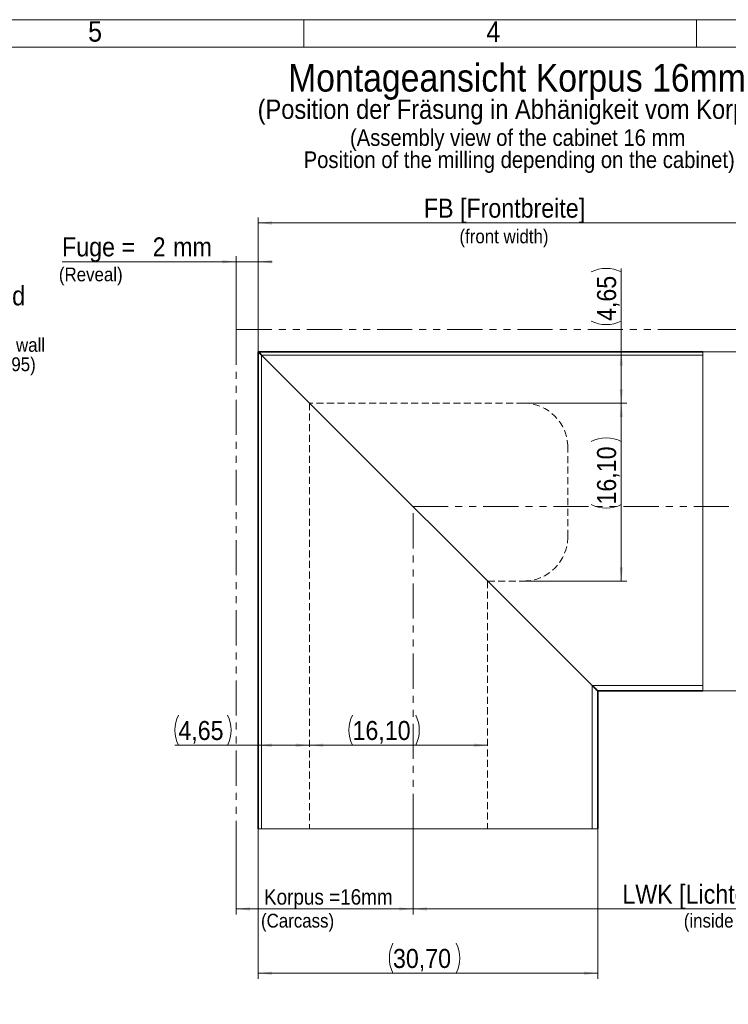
# Model space of a CAD drawing. Header units: millimetres. Extents: x 0 to 594, y 0 to 420.
# Tile 18 of 30: x 254 to 382, y 242 to 420. Entities that reach past the tile are written whole.
import ezdxf

# ---------------------------------------------------------------- set-up
doc = ezdxf.new("R2010")
doc.units = ezdxf.units.MM
for name, pattern in [('SLD-Durchgehend', [0]), ('SLD-Gestrichelt', [1.905, 1.27, -0.635]), ('SLD-Phantom', [12.7, 6.35, -1.27, 1.27, -1.27, 1.27, -1.27])]:
    doc.linetypes.add(name, pattern=pattern)
doc.styles.add('SLDTEXTSTYLE1', font='GOTHIC.TTF', dxfattribs={"width": 0.913})
doc.dimstyles.new('SLDDIMSTYLE3', dxfattribs={"dimtxt": 2.8, "dimasz": 2.5, "dimexe": 0, "dimexo": 0.0625, "dimgap": 0.7, "dimtad": 1, "dimlfac": 0.5, "dimrnd": 1e-09, "dimzin": 12, "dimdsep": 46, "dimtxsty": 'SLDTEXTSTYLE1', "dimsah": 1, "dimcen": 0.09, "dimadec": 0, "dimazin": 3, "dimtfac": 1, "dimtofl": 0, "dimtmove": 0, "dimatfit": 3, "dimfxl": 1, "dimfrac": 2, "dimtolj": 1, "dimtzin": 12, "dimarcsym": 0})
doc.dimstyles.new('SLDDIMSTYLE4', dxfattribs={"dimtxt": 3.439583, "dimasz": 2.5, "dimexe": 0, "dimexo": 0.0625, "dimgap": 0.859896, "dimtad": 1, "dimlfac": 0.5, "dimrnd": 1e-09, "dimzin": 12, "dimdsep": 46, "dimtxsty": 'SLDTEXTSTYLE1', "dimsah": 1, "dimcen": 0.09, "dimadec": 0, "dimazin": 3, "dimtfac": 1, "dimtofl": 0, "dimtmove": 0, "dimatfit": 3, "dimfxl": 1, "dimfrac": 2, "dimtolj": 1, "dimtzin": 12, "dimarcsym": 0})
doc.dimstyles.new('SLDDIMSTYLE5', dxfattribs={"dimtxt": 3.439583, "dimasz": 2.5, "dimexe": 0, "dimexo": 0.0625, "dimgap": 0.859896, "dimtad": 1, "dimlfac": 0.5, "dimrnd": 1e-09, "dimzin": 12, "dimdsep": 46, "dimtxsty": 'SLDTEXTSTYLE1', "dimsah": 1, "dimcen": 0.09, "dimadec": 0, "dimazin": 3, "dimtfac": 1, "dimtmove": 0, "dimatfit": 0, "dimfxl": 1, "dimfrac": 2, "dimtolj": 1, "dimtzin": 12, "dimarcsym": 0})
doc.dimstyles.new('SLDDIMSTYLE6', dxfattribs={"dimtxt": 3.439583, "dimasz": 2.5, "dimexe": 0, "dimexo": 0.0625, "dimgap": 0.859896, "dimtad": 1, "dimlfac": 0.5, "dimrnd": 1e-09, "dimzin": 12, "dimdsep": 46, "dimtxsty": 'SLDTEXTSTYLE1', "dimblk1": 'NONE', "dimsah": 1, "dimcen": 0.09, "dimse2": 1, "dimadec": 0, "dimazin": 3, "dimtfac": 1, "dimtofl": 0, "dimtmove": 0, "dimatfit": 3, "dimldrblk": 'NONE', "dimfxl": 1, "dimfrac": 2, "dimtolj": 1, "dimtzin": 12, "dimarcsym": 0})

# ---------------------------------------------------------------- blocks, each defined once
blk = doc.blocks.new('SW_NOTE_0_11')
at = {"color": 0, "linetype": 'Continuous', "lineweight": 0, "attachment_point": 1, "style": 'SLDTEXTSTYLE1'}
for s, insert, char_height in [('Fräsbild Seitenwand ', (0.51, 1.7), 3.5), ('laut Zeichnung 138395', (0.51, -3.07), 2.5)]:
    blk.add_mtext(s, dxfattribs=dict(at, insert=insert, char_height=char_height))
blk = doc.blocks.new('SW_NOTE_0_12')
at = {"color": 0, "linetype": 'Continuous', "lineweight": 0, "char_height": 2.5, "attachment_point": 1, "style": 'SLDTEXTSTYLE1'}
for s, insert in [('(milling pattern  of the side wall', (0, 3.19)), ('according to drawing 138395)', (0, -0.31))]:
    blk.add_mtext(s, dxfattribs=dict(at, insert=insert))
blk = doc.blocks.new('_D_18')
at = {"color": 150, "linetype": 'SLD-Durchgehend', "lineweight": 0}
for p, q in [((292.75, 273.52), (292.75, 258.06)), ((324.75, 273.52), (324.75, 258.06)), ((292.75, 259.06), (324.75, 259.06))]:
    blk.add_line(p, q, dxfattribs=at)
at = {"color": 150, "linetype": 'SLD-Durchgehend', "lineweight": 18}
for points in [[(292.75, 259.06), (295.25, 258.75), (295.25, 259.37)], [(324.75, 259.06), (322.25, 259.37), (322.25, 258.75)]]:
    blk.add_solid(points, dxfattribs=at)
at = {"color": 150, "linetype": 'SLD-Durchgehend', "lineweight": 18, "insert": (297.79, 262.64), "char_height": 2.8, "attachment_point": 1, "style": 'SLDTEXTSTYLE1'}
blk.add_mtext('Korpus =16mm', dxfattribs=at)
blk = doc.blocks.new('_D_19')
at = {"color": 150, "linetype": 'SLD-Durchgehend', "lineweight": 0}
for p, q in [((375.4, 363.91), (395.86, 363.91)), ((394.86, 363.91), (394.86, 331.91)), ((394.06, 331.91), (395.86, 331.91))]:
    blk.add_line(p, q, dxfattribs=at)
at = {"color": 150, "linetype": 'SLD-Durchgehend', "lineweight": 18}
for points in [[(394.86, 363.91), (394.55, 361.41), (395.17, 361.41)], [(394.86, 331.91), (395.17, 334.41), (394.55, 334.41)]]:
    blk.add_solid(points, dxfattribs=at)
at = {"color": 150, "linetype": 'SLD-Durchgehend', "lineweight": 18, "insert": (391.28, 332.78), "char_height": 2.8, "attachment_point": 1, "rotation": 90, "style": 'SLDTEXTSTYLE1'}
blk.add_mtext('Korpus =16mm', dxfattribs=at)
blk = doc.blocks.new('_D_20')
at = {"color": 150, "linetype": 'SLD-Durchgehend', "lineweight": 0}
for p, q in [((407.77, 363.91), (407.77, 397.61)), ((375.4, 363.91), (408.77, 363.91)), ((407.77, 363.91), (407.77, 359.91)), ((377.2, 359.91), (408.77, 359.91)), ((407.77, 359.91), (407.77, 357.41))]:
    blk.add_line(p, q, dxfattribs=at)
at = {"color": 150, "linetype": 'SLD-Durchgehend', "lineweight": 18}
for points in [[(407.77, 363.91), (408.08, 366.41), (407.46, 366.41)], [(407.77, 359.91), (407.46, 357.41), (408.08, 357.41)]]:
    blk.add_solid(points, dxfattribs=at)
at = {"color": 150, "linetype": 'SLD-Durchgehend', "lineweight": 18, "char_height": 3.44, "attachment_point": 1, "rotation": 90, "style": 'SLDTEXTSTYLE1'}
for s, insert in [(' mm', (403.38, 387.75)), ('2', (403.38, 385.2)), ('Fuge = ', (403.38, 368.81))]:
    blk.add_mtext(s, dxfattribs=dict(at, insert=insert))
blk = doc.blocks.new('_D_21')
at = {"color": 150, "linetype": 'SLD-Durchgehend', "lineweight": 0}
for p, q in [((292.75, 376.2), (261.27, 376.2)), ((292.75, 363.91), (292.75, 377.2)), ((296.75, 376.2), (292.75, 376.2)), ((296.75, 359.91), (296.75, 377.2)), ((296.75, 376.2), (299.25, 376.2))]:
    blk.add_line(p, q, dxfattribs=at)
at = {"color": 150, "linetype": 'SLD-Durchgehend', "lineweight": 18}
for points in [[(292.75, 376.2), (290.25, 376.51), (290.25, 375.89)], [(296.75, 376.2), (299.25, 375.89), (299.25, 376.51)]]:
    blk.add_solid(points, dxfattribs=at)
at = {"color": 150, "linetype": 'SLD-Durchgehend', "lineweight": 18, "char_height": 3.44, "attachment_point": 1, "style": 'SLDTEXTSTYLE1'}
for s, insert in [('Fuge = ', (261.27, 380.6)), ('2', (277.66, 380.6)), (' mm', (280.2, 380.6))]:
    blk.add_mtext(s, dxfattribs=dict(at, insert=insert))
blk = doc.blocks.new('_D_22')
at = {"color": 150, "linetype": 'SLD-Durchgehend', "lineweight": 0}
for q in [(281.66, 288.69), (306.05, 288.69)]:
    blk.add_line((296.75, 288.69), q, dxfattribs=at)
at = {"color": 150, "linetype": 'SLD-Durchgehend', "lineweight": 18}
for centre, start, end in [((287.77, 291.42), 153.4349, 206.5651), ((285.73, 291.42), 333.4349, 26.5651)]:
    blk.add_arc(centre, 6.11, start, end, dxfattribs=at)
for points in [[(296.75, 288.69), (299.25, 288.38), (299.25, 289)], [(306.05, 288.69), (303.55, 289), (303.55, 288.38)]]:
    blk.add_solid(points, dxfattribs=at)
at = {"color": 150, "linetype": 'SLD-Durchgehend', "lineweight": 18, "insert": (282.3, 293.08), "char_height": 3.44, "attachment_point": 1, "style": 'SLDTEXTSTYLE1'}
blk.add_mtext('4,65', dxfattribs=at)
blk = doc.blocks.new('_D_23')
at = {"color": 150, "linetype": 'SLD-Durchgehend', "lineweight": 0}
blk.add_line((306.05, 288.69), (338.25, 288.69), dxfattribs=at)
at = {"color": 150, "linetype": 'SLD-Durchgehend', "lineweight": 18}
for centre, start, end in [((319.27, 291.42), 153.4349, 206.5651), ((319.77, 291.42), 333.4349, 26.5651)]:
    blk.add_arc(centre, 6.11, start, end, dxfattribs=at)
for points in [[(306.05, 288.69), (308.55, 288.38), (308.55, 289)], [(338.25, 288.69), (335.75, 289), (335.75, 288.38)]]:
    blk.add_solid(points, dxfattribs=at)
at = {"color": 150, "linetype": 'SLD-Durchgehend', "lineweight": 18, "insert": (313.8, 293.08), "char_height": 3.44, "attachment_point": 1, "style": 'SLDTEXTSTYLE1'}
blk.add_mtext('16,10', dxfattribs=at)
blk = doc.blocks.new('_D_24')
at = {"color": 150, "linetype": 'SLD-Durchgehend', "lineweight": 0}
for p, q in [((362.42, 359.91), (362.42, 375)), ((362.42, 359.91), (362.42, 350.61)), ((344.75, 350.61), (363.42, 350.61))]:
    blk.add_line(p, q, dxfattribs=at)
at = {"color": 150, "linetype": 'SLD-Durchgehend', "lineweight": 18}
for centre, start, end in [((359.69, 368.89), 63.4349, 116.5651), ((359.69, 370.93), 243.4349, 296.5651)]:
    blk.add_arc(centre, 6.11, start, end, dxfattribs=at)
for points in [[(362.42, 359.91), (362.11, 357.41), (362.73, 357.41)], [(362.42, 350.61), (362.73, 353.11), (362.11, 353.11)]]:
    blk.add_solid(points, dxfattribs=at)
at = {"color": 150, "linetype": 'SLD-Durchgehend', "lineweight": 18, "insert": (358.03, 365.47), "char_height": 3.44, "attachment_point": 1, "rotation": 90, "style": 'SLDTEXTSTYLE1'}
blk.add_mtext('4,65', dxfattribs=at)
blk = doc.blocks.new('_D_25')
at = {"color": 150, "linetype": 'SLD-Durchgehend', "lineweight": 0}
for p, q in [((344.75, 350.61), (363.42, 350.61)), ((362.42, 350.61), (362.42, 318.41)), ((344.75, 318.41), (363.42, 318.41))]:
    blk.add_line(p, q, dxfattribs=at)
at = {"color": 150, "linetype": 'SLD-Durchgehend', "lineweight": 18}
for centre, start, end in [((359.69, 338.22), 63.4349, 116.5651), ((359.69, 337.71), 243.4349, 296.5651)]:
    blk.add_arc(centre, 6.11, start, end, dxfattribs=at)
for points in [[(362.42, 350.61), (362.11, 348.11), (362.73, 348.11)], [(362.42, 318.41), (362.73, 320.91), (362.11, 320.91)]]:
    blk.add_solid(points, dxfattribs=at)
at = {"color": 150, "linetype": 'SLD-Durchgehend', "lineweight": 18, "insert": (358.03, 332.25), "char_height": 3.44, "attachment_point": 1, "rotation": 90, "style": 'SLDTEXTSTYLE1'}
blk.add_mtext('16,10', dxfattribs=at)
blk = doc.blocks.new('_D_26')
at = {"color": 150, "linetype": 'SLD-Durchgehend', "lineweight": 0}
for p, q in [((324.75, 273.52), (324.75, 258.06)), ((394.06, 259.06), (324.75, 259.06))]:
    blk.add_line(p, q, dxfattribs=at)
at = {"color": 150, "linetype": 'SLD-Durchgehend', "lineweight": 18}
blk.add_solid([(324.75, 259.06), (327.25, 258.75), (327.25, 259.37)], dxfattribs=at)
at = {"color": 150, "linetype": 'SLD-Durchgehend', "lineweight": 18, "insert": (362.62, 263.46), "char_height": 3.4396, "attachment_point": 1, "style": 'SLDTEXTSTYLE1'}
blk.add_mtext('LWK [Lichte Weite Korpus]', dxfattribs=at)
blk = doc.blocks.new('_None')
blk = doc.blocks.new('_D_27')
at = {"color": 150, "linetype": 'SLD-Durchgehend', "lineweight": 0}
for p, q in [((296.75, 359.91), (296.75, 384.21)), ((394.06, 383.21), (296.75, 383.21))]:
    blk.add_line(p, q, dxfattribs=at)
at = {"color": 150, "linetype": 'SLD-Durchgehend', "lineweight": 18}
blk.add_solid([(296.75, 383.21), (299.25, 382.9), (299.25, 383.52)], dxfattribs=at)
at = {"color": 150, "linetype": 'SLD-Durchgehend', "lineweight": 18, "insert": (326.71, 387.61), "char_height": 3.4396, "attachment_point": 1, "style": 'SLDTEXTSTYLE1'}
blk.add_mtext('FB [Frontbreite]', dxfattribs=at)
blk = doc.blocks.new('_D_28')
at = {"color": 150, "linetype": 'SLD-Durchgehend', "lineweight": 0}
for p, q in [((377.2, 359.91), (408.77, 359.91)), ((407.77, 298.51), (407.77, 359.91)), ((377.2, 298.51), (408.77, 298.51))]:
    blk.add_line(p, q, dxfattribs=at)
at = {"color": 150, "linetype": 'SLD-Durchgehend', "lineweight": 18}
for centre, start, end in [((405.04, 331.33), 63.4349, 116.5651), ((405.04, 330.83), 243.4349, 296.5651)]:
    blk.add_arc(centre, 6.11, start, end, dxfattribs=at)
for points in [[(407.77, 359.91), (407.46, 357.41), (408.08, 357.41)], [(407.77, 298.51), (408.08, 301.01), (407.46, 301.01)]]:
    blk.add_solid(points, dxfattribs=at)
at = {"color": 150, "linetype": 'SLD-Durchgehend', "lineweight": 18, "insert": (403.38, 325.36), "char_height": 3.44, "attachment_point": 1, "rotation": 90, "style": 'SLDTEXTSTYLE1'}
blk.add_mtext('30,70', dxfattribs=at)
blk = doc.blocks.new('_D_29')
at = {"color": 150, "linetype": 'SLD-Durchgehend', "lineweight": 0}
for p, q in [((296.75, 273.53), (296.75, 246.43)), ((358.15, 273.53), (358.15, 246.43)), ((296.75, 247.43), (358.15, 247.43))]:
    blk.add_line(p, q, dxfattribs=at)
at = {"color": 150, "linetype": 'SLD-Durchgehend', "lineweight": 18}
for centre, start, end in [((326.59, 250.16), 153.4349, 206.5651), ((327.09, 250.16), 333.4349, 26.5651)]:
    blk.add_arc(centre, 6.11, start, end, dxfattribs=at)
for points in [[(296.75, 247.43), (299.25, 247.12), (299.25, 247.74)], [(358.15, 247.43), (355.65, 247.74), (355.65, 247.12)]]:
    blk.add_solid(points, dxfattribs=at)
at = {"color": 150, "linetype": 'SLD-Durchgehend', "lineweight": 18, "insert": (321.12, 251.82), "char_height": 3.44, "attachment_point": 1, "style": 'SLDTEXTSTYLE1'}
blk.add_mtext('30,70', dxfattribs=at)
blk = doc.blocks.new('SW_NOTE_0_27')
at = {"color": 0, "linetype": 'Continuous', "lineweight": 0, "attachment_point": 2, "style": 'SLDTEXTSTYLE1'}
for s, insert, char_height in [('Montageansicht Korpus 16mm ', (49.45, 6.39), 5), ('(Position der Fräsung in Abhänigkeit vom Korpus)', (49.69, -0.05), 3.5)]:
    blk.add_mtext(s, dxfattribs=dict(at, insert=insert, char_height=char_height))
blk = doc.blocks.new('SW_NOTE_0_28')
at = {"color": 0, "linetype": 'Continuous', "lineweight": 0, "char_height": 3, "attachment_point": 2, "style": 'SLDTEXTSTYLE1'}
for s, insert in [('(Assembly view of the cabinet 16 mm', (35.72, 3.83)), ('Position of the milling depending on the cabinet)', (36.01, -0.17))]:
    blk.add_mtext(s, dxfattribs=dict(at, insert=insert))

msp = doc.modelspace()

# ---------------------------------------------------------------- linework, layer by layer
at = {"color": 7, "linetype": 'SLD-Durchgehend', "lineweight": 18}
for p, q in [((0.00002, 419.999926), (594.00002, 419.999926)), ((305.00002, 414.999926), (305.00002, 419.999926)), ((376.00002, 419.999926), (376.00002, 414.999926)), ((589.00002, 414.999926), (20.00002, 414.999926)), ((297.346438, 273.531898), (297.346438, 359.311624)), ((377.195562, 359.311624), (297.346438, 359.311624)), ((377.195562, 298.511609), (377.195562, 359.911605)), ((357.146408, 299.511625), (357.146408, 273.531898)), ((357.146408, 299.511625), (377.195562, 299.511625)), ((296.746398, 273.531898), (358.146395, 273.531898))]:
    msp.add_line(p, q, dxfattribs=at)
at = {"color": 150, "linetype": 'SLD-Phantom', "lineweight": 18}
for p, q in [((375.40293, 363.911619), (292.746414, 363.911619)), ((292.746414, 363.911619), (292.746414, 273.525524)), ((324.746414, 273.525524), (324.746414, 331.911619)), ((324.746414, 331.911619), (394.06105, 331.911619))]:
    msp.add_line(p, q, dxfattribs=at)
at = {"color": 7, "linetype": 'SLD-Durchgehend', "lineweight": 35}
for p, q in [((296.746398, 359.911605), (296.746398, 273.531898)), ((296.746398, 359.911605), (377.195562, 359.911605)), ((297.346438, 359.311624), (357.146408, 299.511625)), ((358.146395, 273.531898), (358.146395, 298.511609)), ((377.195562, 298.511609), (358.146395, 298.511609))]:
    msp.add_line(p, q, dxfattribs=at)
at = {"color": 150, "linetype": 'SLD-Gestrichelt', "lineweight": 18}
for p, q in [((344.746414, 350.611619), (306.046414, 350.611619)), ((306.046414, 350.611619), (306.046414, 273.525524)), ((352.746414, 326.411619), (352.746414, 342.611619)), ((338.246414, 318.411619), (344.746414, 318.411619)), ((338.246414, 318.411619), (338.246414, 273.525524))]:
    msp.add_line(p, q, dxfattribs=at)
at = {"color": 7, "linetype": 'SLD-Durchgehend', "lineweight": 35, "flags": 128}
for points in [[(297.346438, 359.311624), (297.229375, 359.428658), (297.116782, 359.541222), (297.01307, 359.644963), (296.922173, 359.73589), (296.847548, 359.810515), (296.792115, 359.865948), (296.757962, 359.900101), (296.746398, 359.911605)], [(297.346438, 359.311624), (297.24225, 359.415813), (297.14122, 359.516843), (297.046389, 359.611615), (296.960737, 359.697296), (296.886767, 359.771236), (296.826805, 359.831228), (296.782579, 359.875425), (296.755518, 359.902515), (296.746398, 359.911605)], [(358.146395, 298.511609), (358.131196, 298.526808), (358.086134, 298.571928), (358.012463, 298.6456), (357.912447, 298.745587), (357.789184, 298.868819), (357.646431, 299.011632), (357.488419, 299.169584), (357.320036, 299.337967), (357.146408, 299.511625)], [(358.146395, 298.511609), (358.131196, 298.526808), (358.086134, 298.571928), (358.012463, 298.6456), (357.912447, 298.745587), (357.789184, 298.868819), (357.646431, 299.011632), (357.488419, 299.169584), (357.320036, 299.337967), (357.146408, 299.511625)]]:
    msp.add_lwpolyline(points, dxfattribs=at)
at = {"color": 150, "linetype": 'SLD-Gestrichelt', "lineweight": 18}
for centre, start, end in [((344.746414, 342.611619), 0, 90), ((344.746414, 326.411619), 270, 0)]:
    msp.add_arc(centre, 8, start, end, dxfattribs=at)

# ---------------------------------------------------------------- block references
at = {"color": 150, "linetype": 'Continuous', "lineweight": 0}
for name, p in [('SW_NOTE_0_27', (294.096422, 405.597568)), ('SW_NOTE_0_28', (307.945736, 396.33076)), ('SW_NOTE_0_11', (215.384653, 370.097507)), ('SW_NOTE_0_12', (216.29104, 359.201704))]:
    msp.add_blockref(name, p, dxfattribs=at)

# ---------------------------------------------------------------- texts
at = {"color": 7, "linetype": 'Continuous', "lineweight": 0, "char_height": 3.704167, "attachment_point": 1, "style": 'SLDTEXTSTYLE1'}
for s, insert in [('5', (265.980443, 419.728224)), ('4', (338.014883, 419.678755))]:
    msp.add_mtext(s, dxfattribs=dict(at, insert=insert))
at = {"color": 150, "linetype": 'Continuous', "lineweight": 0, "char_height": 2.5, "attachment_point": 1, "style": 'SLDTEXTSTYLE1'}
for s, insert in [('(front width)', (333.144454, 382.036576)), ('(Reveal)', (260.695224, 375.150355)), ('(Carcass)', (297.248755, 258.190644)), ('(inside cabinet width)', (373.723395, 258.190644))]:
    msp.add_mtext(s, dxfattribs=dict(at, insert=insert))

# ---------------------------------------------------------------- dimensions: what is measured, and where the dimension line sits
at = {"color": 150, "linetype": 'SLD-Durchgehend', "lineweight": 18}
for base, p1, p2, text, dimstyle, picture, middle in [((407.773184, 359.911619), (375.40293, 363.911619), (377.195562, 359.911619), 'Fuge = <> mm', 'SLDDIMSTYLE5', '_D_20', (407.773184, 383.213468)), ((362.423071, 350.611619), (377.195562, 359.911619), (344.746414, 350.611619), '(<>)', 'SLDDIMSTYLE4', '_D_24', (362.423071, 369.911619)), ((407.773184, 359.911619), (377.195562, 298.511619), (377.195562, 359.911619), '(<>)', 'SLDDIMSTYLE4', '_D_28', (407.773184, 331.080014)), ((362.423071, 318.411619), (344.746414, 350.611619), (344.746414, 318.411619), '(<>)', 'SLDDIMSTYLE4', '_D_25', (362.423071, 337.964366))]:
    dim = msp.add_linear_dim(base=base, p1=p1, p2=p2, angle=90, text=text, dimstyle=dimstyle, dxfattribs=at)
    dim.commit()
    dim.dimension.update_dxf_attribs({"geometry": picture, "text_midpoint": middle, "dimtype": 160})
for base, p1, p2, dimstyle, picture, middle in [((296.746414, 383.213468), (394.06105, 331.911619), (296.746414, 359.911605), 'SLDDIMSTYLE6', '_D_27', (343.332443, 383.213468)), ((324.746414, 259.062318), (394.06105, 331.911619), (324.746414, 273.525524), 'SLDDIMSTYLE6', '_D_26', (391.223397, 259.062318)), ((324.746414, 259.059234), (292.746414, 273.525524), (324.746414, 273.525524), 'SLDDIMSTYLE3', '_D_18', (311.029773, 259.059234))]:
    dim = msp.add_linear_dim(base=base, p1=p1, p2=p2, dimstyle=dimstyle, dxfattribs=at)
    dim.commit()
    dim.dimension.update_dxf_attribs({"geometry": picture, "text_midpoint": middle, "dimtype": 160})
for base, p1, p2, text, dimstyle, picture, middle in [((292.746414, 376.203397), (296.746414, 359.911605), (292.746414, 363.911619), 'Fuge = <> mm', 'SLDDIMSTYLE5', '_D_21', (275.66686, 376.203397)), ((306.046414, 288.689141), (296.746414, 273.531898), (306.046414, 273.525524), '(<>)', 'SLDDIMSTYLE4', '_D_22', (286.746414, 288.689141)), ((338.246414, 288.689141), (306.046414, 273.525524), (338.246414, 273.525524), '(<>)', 'SLDDIMSTYLE4', '_D_23', (319.518237, 288.689141)), ((358.146414, 247.427285), (296.746414, 273.531898), (358.146414, 273.531898), '(<>)', 'SLDDIMSTYLE4', '_D_29', (326.841105, 247.427285))]:
    dim = msp.add_linear_dim(base=base, p1=p1, p2=p2, text=text, dimstyle=dimstyle, dxfattribs=at)
    dim.commit()
    dim.dimension.update_dxf_attribs({"geometry": picture, "text_midpoint": middle, "dimtype": 160})
dim = msp.add_linear_dim(base=(394.855712, 331.911619), p1=(375.40293, 363.911619), p2=(394.06105, 331.911619), angle=90, dimstyle='SLDDIMSTYLE3', dxfattribs=at)
dim.commit()
dim.dimension.update_dxf_attribs({"geometry": '_D_19', "text_midpoint": (394.855712, 346.017635), "dimtype": 160})

doc.saveas('drawing.dxf')
